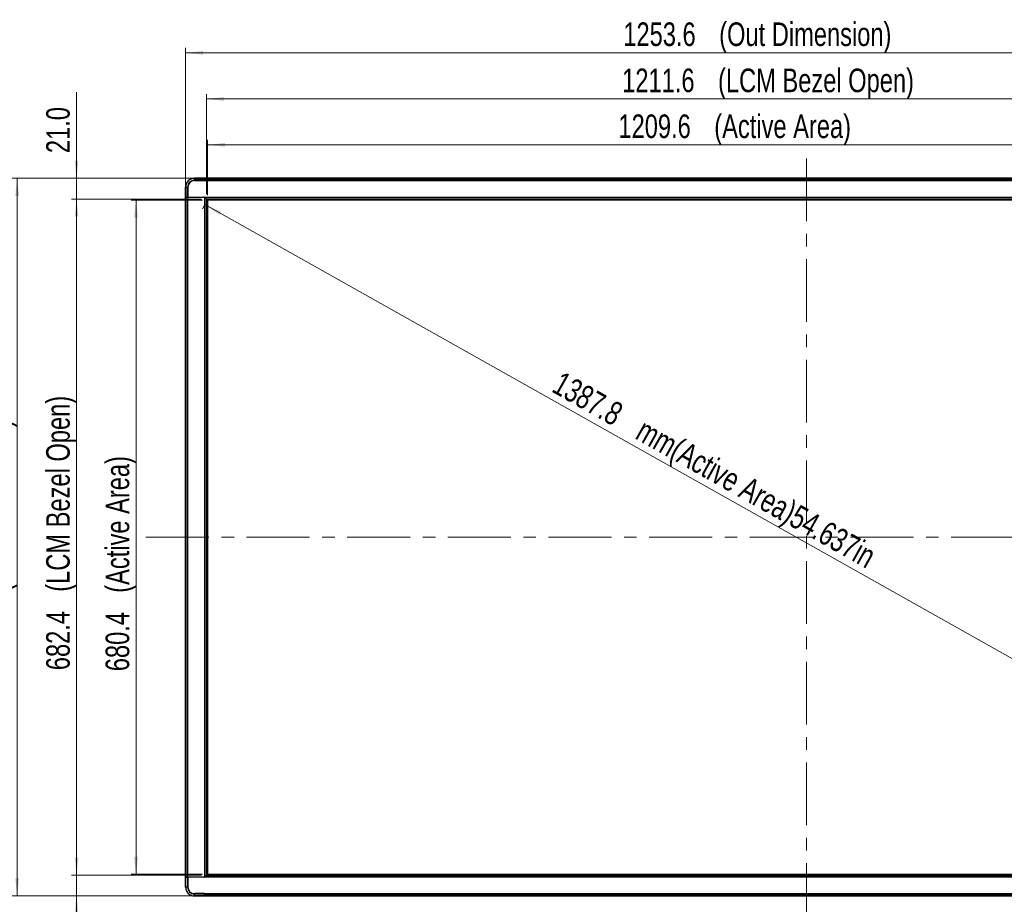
# Model space of a CAD drawing. Header units: millimetres. Extents: x 0 to 1118, y 0 to 864.
# Tile 16 of 254: x 200 to 399, y 335 to 513. Entities that reach past the tile are written whole.
import ezdxf

# ---------------------------------------------------------------- set-up
doc = ezdxf.new("R2010")
doc.units = ezdxf.units.MM
doc.linetypes.add('CENTERX2', pattern=[20.32, 12.7, -2.54, 2.54, -2.54])
doc.styles.add('SLDTEXTSTYLE0', font='TXT', dxfattribs={"width": 0.75})
doc.dimstyles.new('SLDDIMSTYLE0', dxfattribs={"dimtxt": 4.7625, "dimasz": 3.556, "dimexe": 0, "dimexo": 0.0625, "dimgap": 1.190625, "dimtad": 1, "dimdec": 1, "dimlfac": 5, "dimrnd": 1e-09, "dimzin": 12, "dimdsep": 46, "dimtxsty": 'SLDTEXTSTYLE0', "dimsah": 1, "dimcen": 0.09, "dimadec": 0, "dimazin": 3, "dimtfac": 1, "dimtdec": 1, "dimtofl": 0, "dimtmove": 0, "dimatfit": 3, "dimfxl": 1, "dimfrac": 2, "dimtolj": 1, "dimtzin": 12, "dimarcsym": 0})
doc.dimstyles.new('SLDDIMSTYLE1', dxfattribs={"dimtxt": 4.7625, "dimasz": 3.556, "dimexe": 0, "dimexo": 0.0625, "dimgap": 1.190625, "dimtad": 1, "dimdec": 1, "dimlfac": 5, "dimrnd": 1e-09, "dimzin": 4, "dimdsep": 46, "dimtxsty": 'SLDTEXTSTYLE0', "dimsah": 1, "dimcen": 0.09, "dimadec": 0, "dimazin": 1, "dimtfac": 1, "dimtdec": 1, "dimtmove": 0, "dimatfit": 0, "dimfxl": 1, "dimfrac": 2, "dimtolj": 1, "dimtzin": 12, "dimarcsym": 0})

# ---------------------------------------------------------------- blocks, each defined once
blk = doc.blocks.new('_D')
at = {"color": 7, "linetype": 'Continuous', "lineweight": 0}
for p, q in [((237.74, 475.93), (237.24, 475.04)), ((237.73, 475.91), (479.65, 339.83)), ((479.66, 339.85), (479.16, 338.96))]:
    blk.add_line(p, q, dxfattribs=at)
at = {"color": 7, "linetype": 'Continuous', "lineweight": 18}
for points in [[(237.73, 475.91), (240.64, 473.83), (241.01, 474.5)], [(479.65, 339.83), (476.74, 341.9), (476.36, 341.24)]]:
    blk.add_solid(points, dxfattribs=at)
at = {"color": 7, "linetype": 'Continuous', "lineweight": 18, "attachment_point": 1, "rotation": 330.6422, "style": 'SLDTEXTSTYLE0'}
for s, insert, char_height in [('1387.8', (309.83, 442.39), 4.762), ('mm(Active Area)54.637in', (326.69, 432.91), 4.7625)]:
    blk.add_mtext(s, dxfattribs=dict(at, insert=insert, char_height=char_height))
blk = doc.blocks.new('_D_1')
at = {"color": 7, "linetype": 'Continuous', "lineweight": 0}
for p, q in [((233.83, 478.38), (233.83, 507.52)), ((484.55, 478.38), (484.55, 507.52)), ((484.55, 506.52), (233.83, 506.52))]:
    blk.add_line(p, q, dxfattribs=at)
at = {"color": 7, "linetype": 'Continuous', "lineweight": 18}
for points in [[(233.83, 506.52), (237.38, 506.14), (237.38, 506.9)], [(484.55, 506.52), (480.99, 506.9), (480.99, 506.14)]]:
    blk.add_solid(points, dxfattribs=at)
at = {"color": 7, "linetype": 'Continuous', "lineweight": 18, "attachment_point": 1, "style": 'SLDTEXTSTYLE0'}
for s, insert, char_height in [('(Out Dimension)', (341.55, 512.66), 4.7625), ('1253.6', (322.2, 512.66), 4.762)]:
    blk.add_mtext(s, dxfattribs=dict(at, insert=insert, char_height=char_height))
blk = doc.blocks.new('_D_2')
at = {"color": 7, "linetype": 'Continuous', "lineweight": 0}
for p, q in [((238.03, 477.97), (238.03, 498.2)), ((238.03, 497.2), (480.35, 497.2)), ((480.35, 477.97), (480.35, 498.2))]:
    blk.add_line(p, q, dxfattribs=at)
at = {"color": 7, "linetype": 'Continuous', "lineweight": 18}
for points in [[(238.03, 497.2), (241.58, 496.82), (241.58, 497.58)], [(480.35, 497.2), (476.79, 497.58), (476.79, 496.82)]]:
    blk.add_solid(points, dxfattribs=at)
at = {"color": 7, "linetype": 'Continuous', "lineweight": 18, "attachment_point": 1, "style": 'SLDTEXTSTYLE0'}
for s, insert, char_height in [('1211.6', (321.97, 503.34), 4.762), ('(LCM Bezel Open)', (341.32, 503.34), 4.7625)]:
    blk.add_mtext(s, dxfattribs=dict(at, insert=insert, char_height=char_height))
blk = doc.blocks.new('_D_3')
at = {"color": 7, "linetype": 'Continuous', "lineweight": 0}
for p, q in [((238.23, 477.8), (238.23, 488.95)), ((480.15, 487.95), (238.23, 487.95)), ((480.15, 477.8), (480.15, 488.95))]:
    blk.add_line(p, q, dxfattribs=at)
at = {"color": 7, "linetype": 'Continuous', "lineweight": 18}
for points in [[(238.23, 487.95), (241.78, 487.56), (241.78, 488.33)], [(480.15, 487.95), (476.59, 488.33), (476.59, 487.56)]]:
    blk.add_solid(points, dxfattribs=at)
at = {"color": 7, "linetype": 'Continuous', "lineweight": 18, "attachment_point": 1, "style": 'SLDTEXTSTYLE0'}
for s, insert, char_height in [('1209.6', (321.21, 494.08), 4.762), ('(Active Area)', (340.56, 494.08), 4.7625)]:
    blk.add_mtext(s, dxfattribs=dict(at, insert=insert, char_height=char_height))
blk = doc.blocks.new('_D_4')
at = {"color": 7, "linetype": 'Continuous', "lineweight": 0}
for p, q in [((237.23, 476.8), (222.83, 476.8)), ((223.83, 476.8), (223.83, 340.72)), ((237.23, 340.72), (222.83, 340.72))]:
    blk.add_line(p, q, dxfattribs=at)
at = {"color": 7, "linetype": 'Continuous', "lineweight": 18}
for points in [[(223.83, 476.8), (223.45, 473.24), (224.21, 473.24)], [(223.83, 340.72), (224.21, 344.27), (223.45, 344.27)]]:
    blk.add_solid(points, dxfattribs=at)
at = {"color": 7, "linetype": 'Continuous', "lineweight": 18, "attachment_point": 1, "rotation": 90, "style": 'SLDTEXTSTYLE0'}
for s, insert, char_height in [('(Active Area)', (217.69, 397.52), 4.7625), ('680.4', (217.69, 381.69), 4.762)]:
    blk.add_mtext(s, dxfattribs=dict(at, insert=insert, char_height=char_height))
blk = doc.blocks.new('_D_5')
at = {"color": 7, "linetype": 'Continuous', "lineweight": 0}
for p, q in [((237.03, 477), (210.83, 477)), ((211.83, 477), (211.83, 340.52)), ((237.03, 340.52), (210.83, 340.52))]:
    blk.add_line(p, q, dxfattribs=at)
at = {"color": 7, "linetype": 'Continuous', "lineweight": 18}
for points in [[(211.83, 477), (211.45, 473.44), (212.21, 473.44)], [(211.83, 340.52), (212.21, 344.07), (211.45, 344.07)]]:
    blk.add_solid(points, dxfattribs=at)
at = {"color": 7, "linetype": 'Continuous', "lineweight": 18, "attachment_point": 1, "rotation": 90, "style": 'SLDTEXTSTYLE0'}
for s, insert, char_height in [('(LCM Bezel Open)', (205.69, 397.73), 4.7625), ('682.4', (205.69, 381.9), 4.762)]:
    blk.add_mtext(s, dxfattribs=dict(at, insert=insert, char_height=char_height))
blk = doc.blocks.new('_D_6')
at = {"color": 7, "linetype": 'Continuous', "lineweight": 0}
for p, q in [((236.65, 481.2), (198.83, 481.2)), ((199.83, 481.2), (199.83, 336.32)), ((236.65, 336.32), (198.83, 336.32))]:
    blk.add_line(p, q, dxfattribs=at)
at = {"color": 7, "linetype": 'Continuous', "lineweight": 18}
for points in [[(199.83, 481.2), (199.45, 477.64), (200.21, 477.64)], [(199.83, 336.32), (200.21, 339.87), (199.45, 339.87)]]:
    blk.add_solid(points, dxfattribs=at)
at = {"color": 7, "linetype": 'Continuous', "lineweight": 18, "attachment_point": 1, "rotation": 90, "style": 'SLDTEXTSTYLE0'}
for s, insert, char_height in [('(Out Dimension)', (193.69, 397.73), 4.7625), ('724.4', (193.69, 381.9), 4.762)]:
    blk.add_mtext(s, dxfattribs=dict(at, insert=insert, char_height=char_height))
blk = doc.blocks.new('_D_8')
at = {"color": 7, "linetype": 'Continuous', "lineweight": 0}
for p, q in [((211.83, 481.2), (211.83, 498.59)), ((236.65, 481.2), (210.83, 481.2)), ((211.83, 477), (211.83, 481.2)), ((237.03, 477), (210.83, 477)), ((211.83, 477), (211.83, 470.65))]:
    blk.add_line(p, q, dxfattribs=at)
at = {"color": 7, "linetype": 'Continuous', "lineweight": 18}
for points in [[(211.83, 481.2), (212.21, 484.75), (211.45, 484.75)], [(211.83, 477), (211.45, 473.44), (212.21, 473.44)]]:
    blk.add_solid(points, dxfattribs=at)
at = {"color": 7, "linetype": 'Continuous', "lineweight": 18, "insert": (205.69, 486.28), "char_height": 4.762, "attachment_point": 1, "rotation": 90, "style": 'SLDTEXTSTYLE0'}
blk.add_mtext('21.0', dxfattribs=at)
blk = doc.blocks.new('_D_9')
at = {"color": 7, "linetype": 'Continuous', "lineweight": 0}
for p, q in [((211.83, 340.52), (211.83, 346.87)), ((237.03, 340.52), (210.83, 340.52)), ((211.83, 336.32), (211.83, 340.52)), ((236.65, 336.32), (210.83, 336.32)), ((211.83, 336.32), (211.83, 316.19))]:
    blk.add_line(p, q, dxfattribs=at)
at = {"color": 7, "linetype": 'Continuous', "lineweight": 18}
for points in [[(211.83, 340.52), (212.21, 344.07), (211.45, 344.07)], [(211.83, 336.32), (211.45, 332.76), (212.21, 332.76)]]:
    blk.add_solid(points, dxfattribs=at)
at = {"color": 7, "linetype": 'Continuous', "lineweight": 18, "insert": (205.69, 316.19), "char_height": 4.762, "attachment_point": 1, "rotation": 90, "style": 'SLDTEXTSTYLE0'}
blk.add_mtext('21.0', dxfattribs=at)

msp = doc.modelspace()

# ---------------------------------------------------------------- linework, layer by layer
at = {"color": 7, "linetype": 'CENTERX2', "lineweight": 18}
for p, q in [((359.189, 485.214), (359.189, 326.136)), ((225.831, 408.757), (494.541, 408.757))]:
    msp.add_line(p, q, dxfattribs=at)
at = {"color": 7, "linetype": 'Continuous', "lineweight": 25}
for p, q in [((237.629, 481.197), (235.629, 481.197)), ((235.629, 481.185), (235.629, 481.197)), ((235.629, 480.797), (235.629, 481.185)), ((235.629, 481.185), (237.629, 481.185)), ((237.629, 481.197), (237.629, 481.185)), ((237.629, 481.185), (237.629, 480.797)), ((480.729, 481.197), (237.649, 481.197)), ((237.649, 481.185), (237.649, 481.197)), ((237.649, 481.185), (480.729, 481.185)), ((237.649, 480.808), (237.649, 481.185)), ((233.829, 479.397), (233.84, 479.397)), ((233.829, 479.397), (233.829, 477.397)), ((233.84, 479.397), (234.229, 479.397)), ((233.84, 477.397), (233.84, 479.397)), ((234.229, 477.397), (234.229, 479.397)), ((234.289, 479.397), (234.289, 477.397)), ((234.309, 479.397), (234.309, 477.397)), ((237.629, 480.797), (235.629, 480.797)), ((237.629, 480.737), (235.629, 480.737)), ((235.629, 480.717), (237.649, 480.717)), ((237.629, 480.797), (237.629, 480.737)), ((237.649, 480.757), (237.629, 480.757)), ((237.629, 480.717), (237.629, 480.737)), ((480.729, 480.808), (237.649, 480.808)), ((237.649, 480.78), (237.649, 480.808)), ((237.649, 480.717), (237.649, 480.78)), ((237.649, 480.78), (480.729, 480.78)), ((233.84, 477.397), (233.829, 477.397)), ((233.829, 477.377), (233.829, 340.137)), ((233.829, 477.377), (233.84, 477.377)), ((234.229, 477.397), (233.84, 477.397)), ((233.84, 340.137), (233.84, 477.377)), ((233.84, 477.377), (234.217, 477.377)), ((234.217, 477.377), (234.217, 340.137)), ((234.217, 477.377), (234.245, 477.377)), ((234.289, 477.397), (234.229, 477.397)), ((234.245, 340.137), (234.245, 477.377)), ((234.245, 477.377), (237.538, 477.377)), ((234.269, 477.397), (234.269, 477.377)), ((234.289, 477.397), (234.309, 477.397)), ((234.309, 477.397), (237.546, 477.397)), ((234.729, 477.377), (234.729, 477.397)), ((234.929, 477.397), (234.929, 477.377)), ((235.429, 477.377), (235.429, 477.397)), ((235.769, 477.397), (235.769, 477.377)), ((235.929, 477.397), (235.929, 477.377)), ((235.959, 477.377), (235.959, 477.397)), ((236.039, 477.377), (236.039, 477.397)), ((236.219, 477.397), (236.219, 477.377)), ((237.049, 477.397), (237.049, 477.377)), ((237.189, 477.397), (237.189, 477.377)), ((237.546, 477.397), (480.831, 477.397)), ((237.629, 477.355), (237.629, 340.159)), ((237.679, 477.318), (237.629, 477.355)), ((237.679, 477.318), (237.973, 477.024)), ((237.973, 477.052), (237.687, 477.338)), ((237.973, 477.052), (480.404, 477.052)), ((237.973, 477.024), (237.973, 340.49)), ((238.029, 476.997), (480.349, 476.997)), ((238.029, 476.968), (238.029, 340.545)), ((480.149, 476.797), (238.229, 476.797)), ((238.229, 476.797), (238.229, 340.717)), ((233.84, 340.137), (233.829, 340.137)), ((233.829, 340.117), (233.829, 338.117)), ((233.829, 340.117), (233.84, 340.117)), ((234.217, 340.137), (233.84, 340.137)), ((233.84, 338.117), (233.84, 340.117)), ((233.84, 340.117), (234.229, 340.117)), ((234.245, 340.137), (234.217, 340.137)), ((234.229, 340.117), (234.229, 338.117)), ((234.229, 340.117), (234.289, 340.117)), ((237.538, 340.137), (234.245, 340.137)), ((234.269, 340.137), (234.269, 340.117)), ((234.289, 340.117), (234.289, 338.117)), ((234.309, 340.117), (234.289, 340.117)), ((234.309, 338.117), (234.309, 340.117)), ((237.546, 340.117), (234.309, 340.117)), ((234.729, 340.117), (234.729, 340.137)), ((234.929, 340.137), (234.929, 340.117)), ((235.429, 340.117), (235.429, 340.137)), ((235.769, 340.137), (235.769, 340.117)), ((235.929, 340.137), (235.929, 340.117)), ((235.959, 340.117), (235.959, 340.137)), ((236.039, 340.117), (236.039, 340.137)), ((236.219, 340.137), (236.219, 340.117)), ((237.049, 340.137), (237.049, 340.117)), ((237.189, 340.137), (237.189, 340.117)), ((480.831, 340.117), (237.546, 340.117)), ((237.629, 340.159), (237.679, 340.195)), ((237.679, 340.195), (237.973, 340.49)), ((237.687, 340.175), (237.973, 340.461)), ((237.973, 340.461), (480.404, 340.461)), ((238.029, 340.517), (480.349, 340.517)), ((238.229, 340.717), (480.149, 340.717)), ((233.84, 338.117), (233.829, 338.117)), ((234.229, 338.117), (233.84, 338.117)), ((237.649, 336.797), (235.629, 336.797)), ((235.629, 336.777), (237.629, 336.777)), ((237.629, 336.717), (235.629, 336.717)), ((235.629, 336.328), (235.629, 336.717)), ((237.629, 336.328), (235.629, 336.328)), ((235.629, 336.317), (235.629, 336.328)), ((235.629, 336.317), (237.629, 336.317)), ((237.629, 336.777), (237.629, 336.797)), ((237.629, 336.777), (237.629, 336.717)), ((237.629, 336.757), (237.649, 336.757)), ((237.629, 336.717), (237.629, 336.328)), ((237.629, 336.537), (237.649, 336.537)), ((237.629, 336.328), (237.629, 336.317)), ((237.649, 336.733), (237.649, 336.797)), ((480.729, 336.733), (237.649, 336.733)), ((237.649, 336.705), (237.649, 336.733)), ((237.649, 336.705), (480.729, 336.705)), ((237.649, 336.328), (237.649, 336.705)), ((480.729, 336.328), (237.649, 336.328)), ((237.649, 336.317), (237.649, 336.328)), ((237.649, 336.317), (480.729, 336.317))]:
    msp.add_line(p, q, dxfattribs=at)
at = {"color": 8, "linetype": 'Continuous', "lineweight": 25}
for p, q in [((234.309, 477.377), (234.309, 477.397)), ((234.969, 477.377), (234.969, 477.397)), ((235.329, 477.397), (235.329, 477.377)), ((234.309, 340.117), (234.309, 340.137)), ((234.969, 340.117), (234.969, 340.137)), ((235.329, 340.137), (235.329, 340.117))]:
    msp.add_line(p, q, dxfattribs=at)
at = {"color": 7, "linetype": 'Continuous', "lineweight": 18}
for p, q in [((480.149, 476.797), (238.229, 476.797)), ((238.229, 476.797), (238.229, 340.717)), ((238.229, 340.717), (480.149, 340.717))]:
    msp.add_line(p, q, dxfattribs=at)
at = {"color": 7, "linetype": 'Continuous', "lineweight": 25}
for centre, radius, start, end in [((235.629, 479.397), 1.8, 90, 180), ((235.629, 479.397), 1.788, 90, 180), ((235.629, 479.397), 1.4, 90, 180), ((235.629, 479.397), 1.34, 90, 180), ((235.629, 479.397), 1.32, 90, 180), ((237.538, 477.177), 0.2, 62.89421, 90), ((237.538, 340.337), 0.2, 270, 297.10579), ((235.629, 338.117), 1.8, 180, 270), ((235.629, 338.117), 1.788, 180, 270), ((235.629, 338.117), 1.4, 180, 270), ((235.629, 338.117), 1.34, 180, 270), ((235.629, 338.117), 1.32, 180, 270), ((237.649, 336.777), 0.04, 240, 270)]:
    msp.add_arc(centre, radius, start, end, dxfattribs=at)
for points, knots in [([(237.546, 477.397), (237.559, 477.396), (237.586, 477.395), (237.623, 477.383), (237.658, 477.364), (237.677, 477.347), (237.687, 477.338)], [0, 0, 0, 0, 0.2497846, 0.4917776, 0.7380286, 1, 1, 1, 1]), ([(237.973, 477.052), (237.982, 477.044), (237.996, 477.03), (238.014, 477.013), (238.027, 477), (238.028, 476.998), (238.029, 476.997)], [0, 0, 0, 0, 0.2951494, 0.5135516, 0.7552271, 1, 1, 1, 1]), ([(237.973, 477.024), (237.982, 477.015), (237.997, 477), (238.015, 476.982), (238.027, 476.97), (238.028, 476.969), (238.029, 476.968)], [0, 0, 0, 0, 0.2967446, 0.5461195, 0.7705756, 1, 1, 1, 1]), ([(237.687, 340.175), (237.677, 340.166), (237.658, 340.149), (237.623, 340.13), (237.586, 340.119), (237.559, 340.117), (237.546, 340.117)], [0, 0, 0, 0, 0.2619714, 0.5082224, 0.7502154, 1, 1, 1, 1]), ([(238.029, 340.545), (238.028, 340.544), (238.027, 340.543), (238.015, 340.531), (237.997, 340.513), (237.982, 340.498), (237.973, 340.49)], [0, 0, 0, 0, 0.2294244, 0.4538805, 0.7032554, 1, 1, 1, 1]), ([(238.029, 340.517), (238.028, 340.516), (238.027, 340.514), (238.014, 340.501), (237.996, 340.484), (237.982, 340.469), (237.973, 340.461)], [0, 0, 0, 0, 0.2447535, 0.4864476, 0.7048149, 1, 1, 1, 1])]:
    msp.add_open_spline(points, degree=3, knots=knots, dxfattribs=at)

# ---------------------------------------------------------------- dimensions: what is measured, and where the dimension line sits
at = {"color": 7, "linetype": 'Continuous', "lineweight": 18}
for base, p1, p2, text, picture, middle in [((233.829, 506.518), (484.549, 477.377), (233.829, 477.377), '<>(Out Dimension)', '_D_1', (356.715, 506.518)), ((480.349, 497.197), (238.029, 476.968), (480.349, 476.968), '<>(LCM Bezel Open)', '_D_2', (359.571, 497.197)), ((238.229, 487.945), (480.149, 476.797), (238.229, 476.797), '<>(Active Area)', '_D_3', (351.592, 487.945))]:
    dim = msp.add_linear_dim(base=base, p1=p1, p2=p2, text=text, dimstyle='SLDDIMSTYLE0', dxfattribs=at)
    dim.commit()
    dim.dimension.update_dxf_attribs({"geometry": picture, "text_midpoint": middle, "dimtype": 160})
for base, p1, p2, picture, middle in [((211.829, 481.197), (238.029, 476.997), (237.649, 481.197), '_D_8', (211.829, 492.434)), ((211.829, 340.517), (237.649, 336.317), (238.029, 340.517), '_D_9', (211.829, 322.342))]:
    dim = msp.add_linear_dim(base=base, p1=p1, p2=p2, angle=90, dimstyle='SLDDIMSTYLE1', dxfattribs=at)
    dim.commit()
    dim.dimension.update_dxf_attribs({"geometry": picture, "text_midpoint": middle, "dimtype": 160})
for base, p1, p2, angle, text, picture, middle in [((199.829, 336.317), (237.649, 481.197), (237.649, 336.317), 90, '<>(Out Dimension)', '_D_6', (199.829, 414.658)), ((211.829, 340.517), (238.029, 476.997), (238.029, 340.517), 90, '<>(LCM Bezel Open)', '_D_5', (211.829, 417.74)), ((223.829, 340.717), (238.229, 476.797), (238.229, 340.717), 90, '<>(Active Area)', '_D_4', (223.829, 410.312)), ((479.648, 339.827), (238.229, 476.797), (480.149, 340.717), 330.64225, '<>mm(Active Area)54.637in', '_D', (349.157, 413.228))]:
    dim = msp.add_linear_dim(base=base, p1=p1, p2=p2, angle=angle, text=text, dimstyle='SLDDIMSTYLE0', dxfattribs=at)
    dim.commit()
    dim.dimension.update_dxf_attribs({"geometry": picture, "text_midpoint": middle, "dimtype": 160})

doc.saveas('drawing.dxf')
